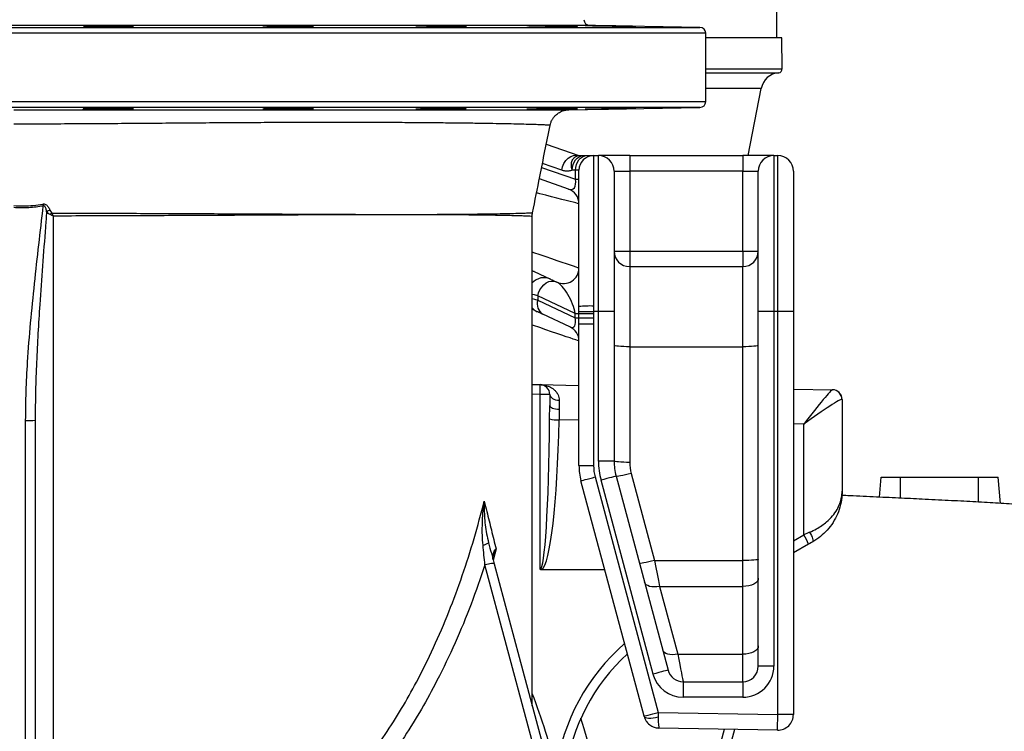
# Model space of a CAD drawing. Header units: millimetres. Extents: x 1339 to 2677, y 253 to 3684.
# Tile 7 of 14: x 1917 to 2422, y 738 to 1103. Entities that reach past the tile are written whole.
import ezdxf

# ---------------------------------------------------------------- set-up
doc = ezdxf.new("R2010")
doc.units = ezdxf.units.MM

msp = doc.modelspace()

# ---------------------------------------------------------------- linework, layer by layer
at = {"color": 7, "linetype": 'Continuous', "lineweight": 25}
for p, q in [((2305.07, 1093.51), (2305.07, 2636.54)), ((2265.62, 1098.8), (2209.02, 1099.78)), ((2268.57, 1060.69), (2268.57, 1095.8)), ((2307.57, 1093.51), (2268.57, 1093.51)), ((2307.85, 1077.54), (2307.57, 1093.51)), ((2290.4, 1033.01), (2297.02, 1067.43)), ((2198.32, 1056.52), (2265.62, 1057.69)), ((2188.65, 1048.48), (2188.66, 1048.48)), ((2186.79, 1038.88), (2203.57, 1033.01)), ((2205.96, 1033.01), (2207.67, 1033.01)), ((2207.67, 1033.01), (2211.07, 1033.01)), ((2211.07, 1033.01), (2213.57, 1033.01)), ((2211.07, 1033.01), (2211.07, 955.78)), ((2213.57, 953.01), (2213.57, 1033.01)), ((2229.57, 1033.01), (2213.57, 1033.01)), ((2229.57, 1033.01), (2229.57, 1025.01)), ((2229.57, 1033.01), (2287.57, 1033.01)), ((2287.57, 1033.01), (2287.57, 1025.01)), ((2303.57, 1033.01), (2287.57, 1033.01)), ((2303.57, 1033.01), (2303.57, 953.01)), ((2303.57, 1033.01), (2305.57, 1033.01)), ((2305.57, 953.01), (2305.57, 1033.01)), ((2201.82, 1025.51), (2200.11, 1025.51)), ((2201.82, 1020.84), (2201.82, 1025.51)), ((2203.57, 1025.51), (2201.82, 1025.51)), ((2203.57, 955.52), (2203.57, 1025.51)), ((2198.21, 1015.81), (2183.23, 1021.06)), ((2201.82, 1020.84), (2203.57, 1020.84)), ((2221.57, 1025.01), (2221.57, 953.01)), ((2221.57, 1025.01), (2229.57, 1025.01)), ((2229.57, 1025.01), (2229.57, 984.01)), ((2287.57, 1025.01), (2229.57, 1025.01)), ((2287.57, 1025.01), (2295.57, 1025.01)), ((2287.57, 984.01), (2287.57, 1025.01)), ((2295.57, 953.01), (2295.57, 1025.01)), ((2313.57, 1025.01), (2313.57, 953.01)), ((1932.16, 1005.03), (1933.07, 1003.49)), ((1933.81, 1001.98), (1933.81, 628.16)), ((2179.57, 750.66), (2179.57, 1001.74)), ((2221.57, 984.01), (2229.57, 984.01)), ((2229.57, 984.01), (2287.57, 984.01)), ((2229.57, 984.01), (2229.57, 976.01)), ((2287.57, 984.01), (2287.57, 976.01)), ((2287.57, 984.01), (2295.57, 984.01)), ((2229.57, 976.01), (2229.57, 934.93)), ((2229.57, 976.01), (2287.57, 976.01)), ((2287.57, 934.93), (2287.57, 976.01)), ((2180.62, 973.49), (2188.95, 969.6)), ((2191.84, 968.26), (2192.19, 968.1)), ((2182.39, 961.01), (2182.39, 958.8)), ((2201.64, 952.03), (2182.39, 961.01)), ((2182.39, 958.8), (2201.64, 949.82)), ((2203.57, 953.02), (2203.57, 955.52)), ((2211.07, 955.78), (2211.06, 953.01)), ((2182.19, 952.9), (2179.57, 954.12)), ((2198.95, 945.08), (2185.08, 951.55)), ((2201.64, 952.03), (2203.57, 952.03)), ((2201.64, 949.82), (2201.64, 952.03)), ((2201.64, 949.82), (2203.57, 949.82)), ((2203.57, 952.03), (2203.57, 953.02)), ((2203.57, 952.03), (2211.06, 952.03)), ((2203.57, 949.82), (2203.57, 952.03)), ((2203.57, 946.7), (2203.57, 949.82)), ((2203.57, 949.82), (2211.06, 949.82)), ((2213.57, 953.01), (2211.06, 953.01)), ((2211.06, 953.01), (2211.06, 952.03)), ((2211.06, 952.03), (2211.06, 949.82)), ((2211.06, 949.82), (2211.07, 946.7)), ((2221.57, 953.01), (2213.57, 953.01)), ((2213.57, 876.26), (2213.57, 953.01)), ((2221.57, 953.01), (2221.57, 876.26)), ((2303.57, 953.01), (2295.57, 953.01)), ((2295.57, 771.01), (2295.57, 953.01)), ((2305.57, 953.01), (2303.57, 953.01)), ((2303.57, 953.01), (2303.57, 771.01)), ((2313.57, 953.01), (2305.57, 953.01)), ((2305.57, 746.15), (2305.57, 953.01)), ((2313.57, 953.01), (2313.57, 746.15)), ((2203.57, 946.7), (2211.07, 946.7)), ((2203.57, 873.89), (2203.57, 946.7)), ((2211.07, 946.7), (2211.07, 873.89)), ((2229.57, 934.93), (2229.57, 875.56)), ((2229.57, 934.93), (2287.57, 934.93)), ((2287.57, 825.18), (2287.57, 934.93)), ((2179.57, 915.52), (2183.66, 915.45)), ((2183.66, 915.45), (2203.57, 915.1)), ((2183.66, 820.65), (2183.66, 910.45)), ((2188.57, 910.45), (2183.66, 910.45)), ((2188.57, 910.45), (2188.57, 904.7)), ((2313.57, 913.18), (2333.6, 912.83)), ((2188.5, 897.9), (2188.57, 904.7)), ((2338.57, 907.83), (2338.57, 860.84)), ((1919.66, 304.07), (1919.66, 897)), ((1924.57, 897.29), (1924.57, 304.36)), ((2318.92, 838.42), (2318.92, 895.18)), ((2221.57, 876.26), (2213.57, 876.26)), ((2203.57, 873.89), (2211.07, 873.89)), ((2230.32, 869.86), (2242.29, 825.18)), ((2236.97, 745.28), (2204.59, 866.12)), ((2211.84, 868.06), (2244.22, 747.22)), ((2241.54, 766.86), (2214.86, 866.42)), ((2222.59, 868.49), (2249.27, 768.94)), ((2357.67, 857.7), (2358.57, 868.01)), ((2358.57, 868.01), (2368.57, 868.01)), ((2368.57, 868.01), (2408.57, 868.01)), ((2408.57, 868.01), (2418.57, 868.01)), ((2419.75, 854.53), (2418.57, 868.01)), ((2321.33, 833.57), (2313.57, 829.08)), ((2242.29, 825.18), (2287.57, 825.18)), ((2287.57, 811.9), (2287.57, 825.18)), ((2216.85, 820.36), (2184.4, 820.39)), ((2244.9, 811.9), (2254.22, 777.11)), ((2244.9, 811.9), (2287.57, 811.9)), ((2287.57, 777.11), (2287.57, 811.9)), ((2254.22, 777.11), (2287.57, 777.11)), ((2287.57, 763.01), (2287.57, 777.11)), ((2303.57, 771.01), (2295.57, 771.01)), ((2256.99, 763.01), (2287.57, 763.01)), ((2256.99, 763.01), (2256.99, 755.01)), ((2287.57, 763.01), (2287.57, 755.01)), ((2287.57, 755.01), (2256.99, 755.01)), ((2244.22, 747.22), (2305.57, 746.15)), ((2313.57, 746.15), (2305.57, 746.15)), ((2283.3, 738.53), (2237.15, 566.3)), ((2305.43, 738.15), (2244.6, 739.21))]:
    msp.add_line(p, q, dxfattribs=at)
at = {"color": 1, "linetype": 'Continuous', "lineweight": 25}
for p, q in [((1561.52, 1098.8), (2265.62, 1098.8)), ((2209.02, 1099.78), (1618.12, 1099.78)), ((2268.57, 1095.8), (1558.57, 1095.8)), ((2268.57, 1077.54), (2307.85, 1077.54)), ((2268.57, 1075.51), (2306.01, 1075.51)), ((2297.02, 1067.43), (2268.57, 1067.43)), ((1558.57, 1060.69), (2268.57, 1060.69)), ((2265.62, 1057.69), (1561.52, 1057.69)), ((2184.4, 1026.93), (2201.82, 1020.84)), ((2194.68, 1025.45), (2184.8, 1028.91)), ((2179.57, 973.89), (2180.62, 973.49)), ((2183.66, 910.45), (2179.57, 910.52)), ((2203.57, 897.19), (2193.33, 897.37)), ((2318.92, 895.18), (2313.57, 895.27)), ((2368.57, 857.19), (2368.57, 868.01)), ((2408.57, 855.16), (2408.57, 868.01)), ((2313.57, 835.33), (2318.92, 838.42)), ((2161.01, 831.27), (2159.55, 825.42)), ((2242.25, 604.65), (2278.15, 738.62))]:
    msp.add_line(p, q, dxfattribs=at)
at = {"color": 7, "linetype": 'Continuous', "lineweight": 25, "flags": 128}
for points in [[(1952.87, 1099.39), (1954.55, 1099.37), (1956.43, 1099.34), (1958.48, 1099.32), (1960.63, 1099.31), (1962.82, 1099.3), (1964.99, 1099.3), (1967.07, 1099.31), (1969.01, 1099.32), (1970.76, 1099.34), (1972.26, 1099.36), (1973.47, 1099.39), (1974.35, 1099.42), (1974.89, 1099.45), (1975.06, 1099.49), (1974.87, 1099.53), (1974.31, 1099.57), (1973.4, 1099.6), (1972.17, 1099.64), (1970.65, 1099.67), (1968.89, 1099.7), (1966.94, 1099.72), (1964.85, 1099.74), (1962.68, 1099.75), (1960.49, 1099.76), (1958.34, 1099.75), (1956.31, 1099.75), (1954.43, 1099.73), (1952.77, 1099.71), (1951.38, 1099.68), (1950.29, 1099.65), (1949.53, 1099.62), (1949.13, 1099.58), (1949.13, 1099.58)], [(2045.12, 1099.46), (2046.79, 1099.42), (2048.68, 1099.39), (2050.72, 1099.36), (2052.87, 1099.34), (2055.06, 1099.32), (2057.23, 1099.31), (2059.32, 1099.3), (2061.26, 1099.3), (2063, 1099.31), (2064.5, 1099.32), (2065.71, 1099.34), (2066.6, 1099.36), (2067.13, 1099.39), (2067.31, 1099.42), (2067.11, 1099.46), (2066.55, 1099.5), (2065.64, 1099.53), (2064.41, 1099.57), (2062.89, 1099.61), (2061.14, 1099.64), (2059.18, 1099.68), (2057.09, 1099.7), (2054.92, 1099.73), (2052.73, 1099.74), (2050.58, 1099.75), (2048.55, 1099.76), (2046.67, 1099.75), (2045.01, 1099.74), (2043.62, 1099.73), (2042.53, 1099.71), (2041.77, 1099.68), (2041.37, 1099.65), (2041.37, 1099.65)], [(2123.58, 1099.53), (2125.26, 1099.49), (2127.14, 1099.45), (2129.19, 1099.42), (2131.34, 1099.39), (2133.53, 1099.36), (2135.7, 1099.34), (2137.78, 1099.32), (2139.73, 1099.31), (2141.47, 1099.3), (2142.97, 1099.3), (2144.18, 1099.31), (2145.06, 1099.33), (2145.6, 1099.34), (2145.77, 1099.37), (2145.57, 1099.4), (2145.01, 1099.43), (2144.11, 1099.46), (2142.88, 1099.5), (2141.36, 1099.54), (2139.6, 1099.58), (2137.64, 1099.61), (2135.55, 1099.65), (2133.38, 1099.68), (2131.19, 1099.71), (2129.05, 1099.73), (2127.01, 1099.74), (2125.14, 1099.75), (2123.48, 1099.76), (2122.08, 1099.75), (2120.99, 1099.74), (2120.24, 1099.73), (2119.84, 1099.7), (2119.84, 1099.7)], [(2180.59, 1099.6), (2182.27, 1099.56), (2184.15, 1099.52), (2186.2, 1099.48), (2188.35, 1099.45), (2190.54, 1099.41), (2192.71, 1099.38), (2194.79, 1099.35), (2196.74, 1099.33), (2198.48, 1099.32), (2199.98, 1099.31), (2201.19, 1099.3), (2202.07, 1099.31), (2202.61, 1099.31), (2202.78, 1099.33), (2202.58, 1099.35), (2202.02, 1099.37), (2201.11, 1099.4), (2199.88, 1099.43), (2198.37, 1099.47), (2196.61, 1099.51), (2194.65, 1099.54), (2192.56, 1099.58), (2190.39, 1099.62), (2188.2, 1099.65), (2186.06, 1099.68), (2184.02, 1099.71), (2182.14, 1099.73), (2180.48, 1099.75), (2179.09, 1099.75), (2178, 1099.76), (2177.25, 1099.75), (2176.85, 1099.74), (2176.85, 1099.74)], [(2210.56, 1099.66), (2212.24, 1099.63), (2214.13, 1099.59), (2216.17, 1099.55), (2218.32, 1099.51), (2220.51, 1099.48), (2222.68, 1099.44), (2224.77, 1099.41), (2226.71, 1099.38), (2228.45, 1099.35), (2229.95, 1099.33), (2231.16, 1099.32), (2232.05, 1099.31), (2232.58, 1099.3), (2232.75, 1099.31), (2232.55, 1099.31), (2231.99, 1099.33), (2231.08, 1099.35), (2229.86, 1099.38), (2228.34, 1099.41), (2226.58, 1099.44), (2224.62, 1099.47), (2222.53, 1099.51), (2220.36, 1099.55), (2218.17, 1099.59), (2216.03, 1099.62), (2213.99, 1099.66), (2212.11, 1099.69), (2210.46, 1099.71), (2209.06, 1099.73), (2207.97, 1099.75), (2207.22, 1099.76), (2206.82, 1099.76), (2206.82, 1099.76)], [(2194.68, 1025.45), (2195.08, 1027.23), (2195.79, 1028.91), (2196.77, 1030.41), (2197.97, 1031.65), (2199.32, 1032.57), (2200.75, 1033.12), (2202.19, 1033.27), (2203.57, 1033.01)], [(2200.11, 1025.51), (2200.22, 1026.97), (2200.55, 1028.38), (2201.09, 1029.67), (2201.82, 1030.81), (2202.71, 1031.74), (2203.72, 1032.43), (2204.82, 1032.86), (2205.96, 1033.01)], [(2201.82, 1025.51), (2201.93, 1026.97), (2202.26, 1028.38), (2202.8, 1029.67), (2203.53, 1030.81), (2204.42, 1031.74), (2205.43, 1032.43), (2206.53, 1032.86), (2207.67, 1033.01)], [(1928.55, 1008.15), (1928.58, 1008.03), (1928.6, 1007.9), (1928.62, 1007.77), (1928.65, 1007.65), (1928.67, 1007.52), (1928.7, 1007.39), (1928.72, 1007.26), (1928.74, 1007.13)], [(2179.57, 973.98), (2179.74, 973.9), (2180.34, 973.62), (2180.62, 973.49)], [(2182.39, 961.01), (2182.84, 962.61), (2183.54, 964.14), (2184.46, 965.53), (2185.55, 966.72), (2186.78, 967.66), (2188.07, 968.31), (2189.39, 968.63), (2190.66, 968.61), (2191.84, 968.26)], [(2188.95, 969.6), (2189.19, 969.49), (2189.77, 969.22), (2190.66, 968.81), (2191.84, 968.26)], [(2185.08, 951.55), (2183.9, 952.1), (2183.01, 952.52), (2182.43, 952.78), (2182.19, 952.9)], [(2203.57, 953.02), (2203.74, 953.02), (2204.19, 953.02), (2204.9, 953.02), (2205.83, 953.02), (2206.96, 953.02), (2208.24, 953.01), (2209.62, 953.01), (2211.06, 953.01)], [(2229.57, 934.93), (2228.01, 934.94), (2226.51, 934.98), (2225.12, 935.05), (2223.91, 935.13), (2222.92, 935.24), (2222.18, 935.36), (2221.72, 935.49), (2221.57, 935.62)], [(2295.57, 935.62), (2295.42, 935.49), (2294.96, 935.36), (2294.22, 935.24), (2293.23, 935.13), (2292.01, 935.05), (2290.63, 934.98), (2289.13, 934.94), (2287.57, 934.93)], [(2188.57, 910.45), (2188.66, 909.87), (2188.94, 909.3), (2189.39, 908.79), (2189.99, 908.33), (2190.73, 907.95), (2191.58, 907.67), (2192.49, 907.49), (2193.45, 907.42)], [(2333.6, 912.83), (2333.63, 912.83), (2333.65, 912.83), (2333.66, 912.83)], [(2188.57, 904.7), (2188.66, 904.34), (2188.94, 903.99), (2189.39, 903.67), (2190, 903.39), (2190.74, 903.15), (2191.58, 902.97), (2192.5, 902.86), (2193.46, 902.82)], [(2229.57, 875.56), (2228.01, 875.57), (2226.51, 875.61), (2225.12, 875.68), (2223.91, 875.76), (2222.92, 875.87), (2222.18, 875.99), (2221.72, 876.12), (2221.57, 876.26)], [(2230.32, 869.86), (2228.83, 869.48), (2227.4, 869.14), (2226.08, 868.85), (2224.92, 868.63), (2223.95, 868.47), (2223.23, 868.4), (2222.77, 868.4), (2222.59, 868.49)], [(2204.59, 866.12), (2204.73, 866.16), (2205.14, 866.27), (2205.81, 866.45), (2206.71, 866.69), (2207.81, 866.98), (2209.06, 867.32), (2210.42, 867.68), (2211.84, 868.06)], [(2222.59, 868.49), (2222.44, 868.45), (2222, 868.33), (2221.29, 868.14), (2220.33, 867.88), (2219.16, 867.57), (2217.82, 867.21), (2216.37, 866.82), (2214.86, 866.42)], [(2321.9, 839.7), (2322.38, 838.85), (2322.8, 838), (2323.16, 837.2), (2323.43, 836.48), (2323.62, 835.87), (2323.7, 835.38), (2323.69, 835.04), (2323.57, 834.86)], [(2323.57, 834.86), (2322.83, 834.43), (2322.08, 834), (2321.33, 833.57)], [(2160.06, 823.51), (2159.94, 823.61), (2159.65, 823.67), (2159.2, 823.67), (2158.61, 823.62), (2157.9, 823.52), (2157.1, 823.37), (2156.22, 823.18), (2155.31, 822.96)], [(2160.06, 823.51), (2162.62, 813.94), (2172.87, 775.68), (2213.88, 622.64), (2269.34, 415.66)], [(2242.29, 825.18), (2240.81, 824.8), (2239.37, 824.46), (2238.05, 824.17), (2236.89, 823.94), (2235.93, 823.79), (2235.2, 823.71), (2234.74, 823.72), (2234.56, 823.81)], [(2242.29, 825.18), (2242.98, 821.69), (2243.65, 818.28), (2244.29, 815), (2244.9, 811.9)], [(2295.57, 825.88), (2295.42, 825.74), (2294.96, 825.61), (2294.22, 825.49), (2293.23, 825.38), (2292.01, 825.3), (2290.63, 825.23), (2289.13, 825.19), (2287.57, 825.18)], [(2264.6, 415.11), (2262.03, 424.67), (2251.78, 462.93), (2210.77, 615.98), (2155.31, 822.96)], [(2244.9, 811.9), (2243.51, 811.7), (2242.17, 811.64), (2240.91, 811.73), (2239.78, 811.95), (2238.81, 812.31), (2238.04, 812.8), (2237.49, 813.39), (2237.17, 814.07)], [(2295.57, 816.14), (2295.42, 815.31), (2294.96, 814.51), (2294.22, 813.78), (2293.23, 813.14), (2292.01, 812.61), (2290.63, 812.22), (2289.13, 811.98), (2287.57, 811.9)], [(2254.22, 777.11), (2252.83, 776.91), (2251.49, 776.85), (2250.23, 776.94), (2249.1, 777.16), (2248.13, 777.52), (2247.36, 778.01), (2246.81, 778.6), (2246.5, 779.28)], [(2295.57, 781.35), (2295.42, 780.52), (2294.96, 779.73), (2294.22, 778.99), (2293.23, 778.35), (2292.01, 777.82), (2290.63, 777.43), (2289.13, 777.19), (2287.57, 777.11)], [(2254.22, 777.11), (2254.76, 774.35), (2255.26, 771.83), (2255.7, 769.58), (2256.09, 767.63), (2256.41, 765.99), (2256.66, 764.7), (2256.85, 763.76), (2256.96, 763.2), (2256.99, 763.01)], [(2249.27, 768.94), (2249.12, 768.9), (2248.68, 768.78), (2247.96, 768.59), (2247, 768.33), (2245.83, 768.01), (2244.5, 767.66), (2243.05, 767.27), (2241.54, 766.86)], [(2236.97, 745.28), (2237.11, 745.31), (2237.52, 745.42), (2238.19, 745.6), (2239.09, 745.84), (2240.19, 746.14), (2241.44, 746.47), (2242.8, 746.84), (2244.22, 747.22)], [(2237.01, 745.14), (2237, 745.18), (2236.98, 745.23), (2236.97, 745.28)], [(2237.01, 745.14), (2237.23, 744.81), (2237.7, 744.57), (2238.39, 744.41), (2239.29, 744.35), (2240.36, 744.38), (2241.57, 744.5), (2242.87, 744.72), (2244.22, 745.01)], [(2244.22, 747.22), (2244.22, 746.47), (2244.22, 745.74), (2244.22, 745.01)], [(2305.43, 738.15), (2305.43, 738.3), (2305.44, 738.76), (2305.45, 739.5), (2305.47, 740.49), (2305.49, 741.7), (2305.52, 743.09), (2305.54, 744.59), (2305.57, 746.15)]]:
    msp.add_lwpolyline(points, dxfattribs=at)
at = {"color": 1, "linetype": 'Continuous', "lineweight": 25, "flags": 128}
for points in [[(2203.57, 1008.26), (2203.38, 1008.31), (2202.82, 1008.45), (2201.89, 1008.69), (2200.6, 1009.02), (2198.97, 1009.44), (2197.02, 1009.94), (2194.78, 1010.51), (2192.27, 1011.16), (2189.53, 1011.86), (2186.59, 1012.62), (2183.48, 1013.42), (2181.8, 1013.85)], [(2179.57, 983.55), (2180.24, 983.32), (2183.48, 982.22), (2186.59, 981.15), (2189.53, 980.15), (2192.27, 979.21), (2194.78, 978.35), (2197.02, 977.59), (2198.97, 976.92), (2200.6, 976.36), (2201.89, 975.92), (2202.82, 975.6), (2203.38, 975.41), (2203.57, 975.35)], [(2182.39, 961.01), (2180.78, 961.46), (2179.57, 961.8)], [(2179.57, 959.59), (2180.78, 959.25), (2182.39, 958.8)], [(2203.57, 937.83), (2203.38, 937.9), (2202.82, 938.09), (2201.89, 938.41), (2200.6, 938.85), (2198.97, 939.4), (2197.02, 940.07), (2194.78, 940.84), (2192.27, 941.69), (2189.53, 942.63), (2186.59, 943.64), (2183.48, 944.7), (2180.24, 945.81), (2179.57, 946.04)]]:
    msp.add_lwpolyline(points, dxfattribs=at)
at = {"color": 7, "linetype": 'Continuous', "lineweight": 25}
for centre, radius, start, end in [((2209.07, 1102.78), 3, 180.7456, 269), ((2265.57, 1095.8), 3, 0, 89), ((2305.85, 1077.51), 2, 274.7276, 1), ((2306.84, 1065.55), 10, 94.7276, 169.1145), ((2265.57, 1060.69), 3, 271, 0), ((2211.07, 1025.51), 7.5, 90, 180), ((2213.57, 1025.01), 8, 0, 90), ((2303.57, 1025.01), 8, 90, 180), ((2305.57, 1025.01), 8, 0, 90), ((2195.57, 1008.26), 8, 0, 70.71), ((1938.97, 988.52), 17.87, 112.4189, 118.562), ((1947.48, 988.21), 21.01, 133.2997, 136.3104), ((2229.57, 984.01), 8, 180, 270), ((2287.57, 984.01), 8, 270, 0), ((2195.57, 975.35), 8, 245, 0), ((2188.42, 956.92), 6.32, 162.6359, 238.0745), ((2209.2, 901.6), 54.22, 88.0209, 95.9581), ((2195.57, 937.83), 8, 0, 65), ((2112.01, 912.95), 71.69, 358.002, 1.998), ((2183.57, 910.45), 5, 0, 89), ((2333.5, 907.84), 4.99, 0.4076, 88.8946), ((2333.57, 907.83), 5, 0, 89), ((1920.87, 918.22), 21.25, 266.7361, 280.0352), ((2192.73, 914.43), 17.07, 255.638, 272.0342), ((2251.57, 876.26), 38, 180, 195), ((2251.57, 876.26), 30, 180, 195), ((2251.57, 875.56), 22, 180, 195), ((2233.57, 873.89), 30, 180, 195), ((2233.57, 873.89), 22.5, 180, 195), ((2152.92, 840.51), 7.51, 280.7324, 304.3988), ((2301.64, 826.8), 20.82, 18.9581, 33.9147), ((2295.78, 703.35), 100, 132.3583, 172.3073), ((2256.99, 771.01), 8, 195, 270), ((2287.57, 771.01), 8, 270, 0), ((2287.57, 771.01), 16, 270, 0), ((2256.99, 771.01), 16, 195, 270), ((1913.57, 652.74), 305, 0.5719, 17.4553), ((2305.57, 746.15), 8, 269, 0)]:
    msp.add_arc(centre, radius, start, end, dxfattribs=at)
at = {"color": 1, "linetype": 'Continuous', "lineweight": 25}
for centre, radius, start, end in [((2185.58, 962.36), 8, 65.0147, 138.7203), ((2185.57, 960.14), 7.99, 221.321, 245.0013), ((2295.87, 703.35), 105, 131.0065, 172.3073), ((1913.22, 652.74), 286, 13.0659, 21.3631)]:
    msp.add_arc(centre, radius, start, end, dxfattribs=at)
at = {"color": 7, "linetype": 'Continuous', "lineweight": 25}
for centre, major_axis, ratio, start_param, end_param in [((2195.57, 1025.21), (-4.82, 9.38), 0.439203, 2.708516, 4.018402), ((2195.57, 957.69), (-5.15, 10.55), 0.337412, 3.991017, 5.88829), ((2195.57, 955.49), (-5.15, 10.55), 0.337412, 2.746697, 3.991017), ((2318.57, 893.09), (15.06, 19.73), 0.040027, 0.02945, 1.495252), ((2193.57, 895.27), (-0.09, 20), 0.003926, 0.918454, 1.183925), ((2318.57, 893.09), (19.98, 14.75), 0.05948, 0.043662, 1.509465), ((2318.57, 908.09), (20, -0.26), 0.026128, 0.000342, 0.087883), ((2183.57, 915.81), (-0.09, 95.16), 0.052536, 3.141448, 4.522964), ((2183.48, 915.29), (-0.18, 95.16), 0.105072, 3.21532, 4.522817), ((2318.57, 837.74), (20, 8.66), 0.022004, 1.393815, 1.54381), ((2244.74, 747.21), (0.14, 8), 0.0625, 1.850049, 3.141593)]:
    msp.add_ellipse(centre, major_axis=major_axis, ratio=ratio, start_param=start_param, end_param=end_param, dxfattribs=at)
for points, knots in [([(1949.11, 1099.56), (1949.1, 1099.56), (1949.06, 1099.54), (1949.38, 1099.51), (1950.07, 1099.47), (1951.17, 1099.43), (1952.27, 1099.41), (1952.87, 1099.39)], [0, 0, 0, 0, 0.0875034, 0.3023004, 0.5171355, 0.7319538, 1, 1, 1, 1]), ([(2041.35, 1099.63), (2041.34, 1099.62), (2041.3, 1099.61), (2041.62, 1099.58), (2042.31, 1099.54), (2043.42, 1099.5), (2044.51, 1099.47), (2045.12, 1099.46)], [0, 0, 0, 0, 0.087676, 0.302445, 0.517215, 0.731995, 1, 1, 1, 1]), ([(2119.82, 1099.69), (2119.81, 1099.68), (2119.77, 1099.67), (2120.09, 1099.64), (2120.78, 1099.61), (2121.88, 1099.57), (2122.98, 1099.54), (2123.58, 1099.53)], [0, 0, 0, 0, 0.087942, 0.302639, 0.517367, 0.732088, 1, 1, 1, 1]), ([(2176.83, 1099.73), (2176.82, 1099.73), (2176.78, 1099.72), (2177.1, 1099.7), (2177.79, 1099.67), (2178.89, 1099.64), (2179.99, 1099.61), (2180.59, 1099.6)], [0, 0, 0, 0, 0.088189, 0.302845, 0.517525, 0.732204, 1, 1, 1, 1]), ([(2206.8, 1099.75), (2206.79, 1099.75), (2206.75, 1099.75), (2207.07, 1099.74), (2207.76, 1099.72), (2208.86, 1099.7), (2209.96, 1099.67), (2210.56, 1099.66)], [0, 0, 0, 0, 0.0883056, 0.3029608, 0.5176296, 0.7322981, 1, 1, 1, 1]), ([(1913.57, 1056.51), (1918.64, 1056.51), (1928.78, 1056.51), (1943.94, 1056.51), (1959.15, 1056.5), (1974.36, 1056.5), (1989.52, 1056.5), (2004.35, 1056.5), (2018.81, 1056.49), (2032.88, 1056.49), (2046.72, 1056.49), (2060.28, 1056.49), (2073.52, 1056.49), (2086.38, 1056.49), (2098.79, 1056.49), (2110.72, 1056.49), (2122.15, 1056.49), (2132.99, 1056.49), (2143.21, 1056.5), (2152.54, 1056.5), (2160.98, 1056.5), (2168.54, 1056.5), (2175.37, 1056.5), (2181.41, 1056.51), (2186.61, 1056.51), (2190.83, 1056.51), (2194.08, 1056.51), (2196.45, 1056.52), (2197.85, 1056.52), (2198.46, 1056.52), (2198.33, 1056.52), (2198.32, 1056.52)], [0, 0, 0, 0, 0.034121, 0.068271, 0.102396, 0.1375, 0.172632, 0.207737, 0.242173, 0.276633, 0.311069, 0.346406, 0.381768, 0.417105, 0.453265, 0.489453, 0.525613, 0.562837, 0.600093, 0.637317, 0.673207, 0.709126, 0.745016, 0.78198, 0.818975, 0.855939, 0.891292, 0.926673, 0.962027, 0.998436, 1, 1, 1, 1]), ([(1949.08, 1056.92), (1949.16, 1056.9), (1949.31, 1056.88), (1950, 1056.84), (1951, 1056.81), (1952.32, 1056.78), (1953.92, 1056.76), (1955.75, 1056.75), (1957.76, 1056.73), (1959.89, 1056.73), (1962.08, 1056.73), (1964.27, 1056.74), (1966.4, 1056.76), (1968.41, 1056.78), (1970.24, 1056.81), (1971.83, 1056.84), (1973.15, 1056.87), (1974.14, 1056.91), (1974.83, 1056.95), (1974.97, 1056.97), (1975.05, 1056.99)], [0, 0, 0, 0, 0.055564, 0.111134, 0.166701, 0.222262, 0.277825, 0.333378, 0.388932, 0.44448, 0.500026, 0.555569, 0.611111, 0.666657, 0.7222, 0.777754, 0.833308, 0.888868, 0.944432, 1, 1, 1, 1]), ([(1952.91, 1057.1), (1952.42, 1057.09), (1951.43, 1057.06), (1950.31, 1057.03), (1949.53, 1056.99), (1949.11, 1056.96), (1949.1, 1056.94), (1949.1, 1056.93)], [0, 0, 0, 0, 0.213648, 0.427312, 0.640979, 0.854628, 1, 1, 1, 1]), ([(1975.02, 1057), (1975.02, 1057.01), (1975.02, 1057.03), (1974.58, 1057.06), (1973.8, 1057.09), (1972.66, 1057.12), (1971.24, 1057.15), (1969.54, 1057.16), (1967.64, 1057.18), (1965.58, 1057.19), (1963.42, 1057.19), (1961.22, 1057.18), (1959.04, 1057.17), (1956.96, 1057.15), (1954.83, 1057.13), (1953.6, 1057.11), (1952.91, 1057.1)], [0, 0, 0, 0, 0.049928, 0.12167, 0.193403, 0.26514, 0.336873, 0.408594, 0.480314, 0.552028, 0.623741, 0.695449, 0.767156, 0.838865, 0.910573, 1, 1, 1, 1]), ([(2041.33, 1056.85), (2041.4, 1056.84), (2041.55, 1056.82), (2042.23, 1056.79), (2043.23, 1056.76), (2044.56, 1056.75), (2046.15, 1056.74), (2047.98, 1056.73), (2049.99, 1056.73), (2052.12, 1056.74), (2054.31, 1056.76), (2056.5, 1056.78), (2058.64, 1056.8), (2060.64, 1056.83), (2062.47, 1056.87), (2064.06, 1056.91), (2065.39, 1056.94), (2066.38, 1056.98), (2067.07, 1057.02), (2067.21, 1057.04), (2067.29, 1057.06)], [0, 0, 0, 0, 0.055568, 0.111128, 0.166695, 0.222249, 0.277805, 0.33335, 0.388897, 0.444438, 0.499981, 0.555526, 0.61107, 0.666623, 0.722174, 0.777737, 0.833298, 0.888862, 0.944433, 1, 1, 1, 1]), ([(2045.16, 1057.03), (2044.67, 1057.02), (2043.68, 1057), (2042.56, 1056.96), (2041.78, 1056.92), (2041.35, 1056.89), (2041.35, 1056.87), (2041.35, 1056.86)], [0, 0, 0, 0, 0.213444, 0.426903, 0.640335, 0.853785, 1, 1, 1, 1]), ([(2067.27, 1057.07), (2067.26, 1057.07), (2067.26, 1057.09), (2066.83, 1057.12), (2066.05, 1057.14), (2064.91, 1057.16), (2063.49, 1057.18), (2061.79, 1057.18), (2059.89, 1057.19), (2057.83, 1057.18), (2055.67, 1057.17), (2053.47, 1057.16), (2051.29, 1057.13), (2049.21, 1057.11), (2047.08, 1057.08), (2045.85, 1057.05), (2045.16, 1057.03)], [0, 0, 0, 0, 0.049607, 0.121369, 0.193127, 0.264873, 0.336627, 0.408363, 0.480104, 0.551838, 0.623572, 0.695306, 0.76704, 0.838781, 0.910521, 1, 1, 1, 1]), ([(2119.79, 1056.79), (2119.86, 1056.78), (2120.01, 1056.77), (2120.7, 1056.75), (2121.7, 1056.74), (2123.02, 1056.73), (2124.61, 1056.73), (2126.44, 1056.74), (2128.45, 1056.75), (2130.58, 1056.77), (2132.77, 1056.8), (2134.96, 1056.83), (2137.1, 1056.86), (2139.1, 1056.9), (2140.93, 1056.94), (2142.53, 1056.98), (2143.85, 1057.01), (2144.85, 1057.05), (2145.53, 1057.08), (2145.68, 1057.1), (2145.75, 1057.11)], [0, 0, 0, 0, 0.055565, 0.111119, 0.166675, 0.222221, 0.277768, 0.33331, 0.388854, 0.444398, 0.499942, 0.555494, 0.611045, 0.666605, 0.722166, 0.777734, 0.833301, 0.888868, 0.944435, 1, 1, 1, 1]), ([(2123.63, 1056.96), (2123.14, 1056.95), (2122.15, 1056.93), (2121.03, 1056.89), (2120.25, 1056.85), (2119.81, 1056.82), (2119.81, 1056.81), (2119.81, 1056.8)], [0, 0, 0, 0, 0.213339, 0.426681, 0.640014, 0.853349, 1, 1, 1, 1]), ([(2145.73, 1057.12), (2145.73, 1057.13), (2145.73, 1057.14), (2145.3, 1057.16), (2144.52, 1057.17), (2143.38, 1057.18), (2141.96, 1057.19), (2140.27, 1057.18), (2138.37, 1057.17), (2136.3, 1057.16), (2134.14, 1057.14), (2131.94, 1057.11), (2129.77, 1057.08), (2127.68, 1057.05), (2125.55, 1057.01), (2124.32, 1056.98), (2123.63, 1056.96)], [0, 0, 0, 0, 0.0494476, 0.121208, 0.192967, 0.2647196, 0.3364702, 0.4082153, 0.4799615, 0.5517066, 0.6234518, 0.6952027, 0.7669538, 0.8387154, 0.9104731, 1, 1, 1, 1]), ([(2176.8, 1056.75), (2176.87, 1056.75), (2177.02, 1056.74), (2177.71, 1056.73), (2178.7, 1056.73), (2180.03, 1056.74), (2181.62, 1056.75), (2183.45, 1056.77), (2185.45, 1056.8), (2187.58, 1056.83), (2189.78, 1056.86), (2191.97, 1056.9), (2194.1, 1056.93), (2196.11, 1056.97), (2197.94, 1057.01), (2199.53, 1057.05), (2200.86, 1057.08), (2201.85, 1057.11), (2202.54, 1057.14), (2202.69, 1057.15), (2202.76, 1057.16)], [0, 0, 0, 0, 0.055554, 0.111101, 0.16665, 0.222193, 0.277734, 0.333279, 0.388823, 0.444374, 0.499925, 0.555485, 0.611045, 0.666611, 0.722178, 0.777745, 0.833314, 0.888879, 0.944442, 1, 1, 1, 1]), ([(2180.64, 1056.89), (2180.15, 1056.88), (2179.16, 1056.86), (2178.04, 1056.82), (2177.26, 1056.8), (2176.82, 1056.77), (2176.82, 1056.76), (2176.82, 1056.76)], [0, 0, 0, 0, 0.213266, 0.426531, 0.639801, 0.853064, 1, 1, 1, 1]), ([(2202.74, 1057.16), (2202.74, 1057.17), (2202.74, 1057.17), (2202.31, 1057.18), (2201.53, 1057.19), (2200.39, 1057.18), (2198.97, 1057.18), (2197.28, 1057.16), (2195.38, 1057.14), (2193.32, 1057.12), (2191.16, 1057.09), (2188.96, 1057.05), (2186.78, 1057.02), (2184.69, 1056.98), (2182.57, 1056.94), (2181.33, 1056.91), (2180.64, 1056.89)], [0, 0, 0, 0, 0.0493203, 0.1210798, 0.192838, 0.2645876, 0.3363421, 0.4080905, 0.4798416, 0.5515988, 0.6233552, 0.6951217, 0.7668869, 0.838663, 0.9104379, 1, 1, 1, 1]), ([(2188.72, 1048.47), (2188.83, 1048.93), (2189.05, 1049.91), (2189.68, 1051.28), (2190.49, 1052.55), (2191.43, 1053.63), (2192.45, 1054.51), (2193.5, 1055.2), (2194.53, 1055.72), (2195.52, 1056.08), (2196.4, 1056.31), (2197.13, 1056.43), (2197.66, 1056.49), (2197.88, 1056.5), (2197.95, 1056.5)], [0, 0, 0, 0, 0.1074921, 0.2273359, 0.340964, 0.4485804, 0.5500825, 0.6450833, 0.7328975, 0.8125001, 0.8824126, 0.940301, 0.9813359, 1, 1, 1, 1]), ([(2206.77, 1056.73), (2206.85, 1056.73), (2206.99, 1056.73), (2207.68, 1056.74), (2208.68, 1056.75), (2210, 1056.77), (2211.6, 1056.79), (2213.43, 1056.82), (2215.43, 1056.85), (2217.56, 1056.89), (2219.76, 1056.93), (2221.95, 1056.97), (2224.08, 1057), (2226.09, 1057.04), (2227.92, 1057.08), (2229.51, 1057.11), (2230.83, 1057.13), (2231.83, 1057.15), (2232.51, 1057.17), (2232.66, 1057.18), (2232.73, 1057.18)], [0, 0, 0, 0, 0.055549, 0.11109, 0.166634, 0.222176, 0.277721, 0.33327, 0.38882, 0.444379, 0.499938, 0.555505, 0.61107, 0.666638, 0.722207, 0.77777, 0.833337, 0.888894, 0.944452, 1, 1, 1, 1]), ([(2210.6, 1056.83), (2210.11, 1056.82), (2209.12, 1056.8), (2208.01, 1056.77), (2207.22, 1056.75), (2206.79, 1056.74), (2206.79, 1056.74), (2206.79, 1056.74)], [0, 0, 0, 0, 0.213439, 0.426886, 0.640318, 0.853757, 1, 1, 1, 1]), ([(2232.71, 1057.18), (2232.71, 1057.18), (2232.71, 1057.19), (2232.28, 1057.18), (2231.5, 1057.18), (2230.36, 1057.16), (2228.94, 1057.14), (2227.24, 1057.12), (2225.34, 1057.09), (2223.28, 1057.06), (2221.12, 1057.02), (2218.92, 1056.98), (2216.74, 1056.95), (2214.66, 1056.91), (2212.53, 1056.87), (2211.29, 1056.84), (2210.6, 1056.83)], [0, 0, 0, 0, 0.0495737, 0.1213027, 0.193034, 0.2647602, 0.3364891, 0.4082197, 0.4799535, 0.5516963, 0.6234378, 0.6951893, 0.7669415, 0.8387, 0.9104573, 1, 1, 1, 1]), ([(2179.76, 1003.68), (2180.99, 1009.88), (2183.97, 1024.8), (2186.96, 1039.73), (2188.71, 1048.47)], [0, 0, 0, 0, 0.414907, 1, 1, 1, 1]), ([(2200.11, 1025.51), (2199.89, 1026.45), (2199.47, 1028.27), (2200.01, 1030.54), (2201.15, 1032.2), (2202.46, 1032.9), (2203.31, 1033.01), (2203.56, 1033.01), (2203.57, 1033.01)], [0, 0, 0, 0, 0.246346, 0.471526, 0.673519, 0.90462, 0.997826, 1, 1, 1, 1]), ([(2203.57, 1033.01), (2203.57, 1033.01), (2203.65, 1033.01), (2203.92, 1033.01), (2204.51, 1033.01), (2205.2, 1033.01), (2205.77, 1033.01), (2205.96, 1033.01)], [0, 0, 0, 0, 0.006299, 0.106749, 0.362112, 0.791703, 1, 1, 1, 1]), ([(2200.11, 1025.51), (2199.51, 1025.33), (2198.32, 1024.98), (2196.49, 1024.96), (2195.29, 1025.29), (2194.68, 1025.45)], [0, 0, 0, 0, 0.332683, 0.662843, 1, 1, 1, 1]), ([(1913.57, 1007.35), (1915.24, 1007.26), (1918.58, 1007.08), (1923.6, 1007.34), (1926.91, 1007.88), (1928.55, 1008.15)], [0, 0, 0, 0, 0.3326154, 0.6679841, 1, 1, 1, 1]), ([(1928.74, 1007.13), (1926.25, 1006.74), (1921.22, 1005.97), (1916.13, 1006.2), (1913.57, 1006.32)], [0, 0, 0, 0, 0.495563, 1, 1, 1, 1]), ([(1919.66, 897), (1919.71, 901.99), (1919.83, 911.98), (1920.71, 928.71), (1922.15, 947.17), (1924.87, 973.9), (1927.2, 993.87), (1928.74, 1007.13)], [0, 0, 0, 0, 0.135475, 0.271092, 0.454438, 0.637887, 1, 1, 1, 1]), ([(1928.55, 1008.15), (1928.79, 1008.18), (1929.25, 1008.22), (1930.01, 1007.97), (1930.9, 1007.29), (1931.62, 1006.23), (1932, 1005.38), (1932.16, 1005.03)], [0, 0, 0, 0, 0.132043, 0.264192, 0.446657, 0.776701, 1, 1, 1, 1]), ([(1930.43, 1004.21), (1930.36, 1004.57), (1930.26, 1005.17), (1930.02, 1005.99), (1929.8, 1006.55), (1929.55, 1006.93), (1929.34, 1007.11), (1929.13, 1007.2), (1928.93, 1007.2), (1928.81, 1007.15), (1928.74, 1007.13)], [0, 0, 0, 0, 0.2935782, 0.4873366, 0.6759462, 0.7756667, 0.8461643, 0.8967639, 0.9475959, 1, 1, 1, 1]), ([(1930.43, 1004.21), (1930.23, 1001.57), (1929.04, 985.67), (1926.99, 959.92), (1925.39, 931.86), (1924.68, 912.11), (1924.61, 902.23), (1924.57, 897.29)], [0, 0, 0, 0, 0.073921, 0.44555, 0.722617, 0.861311, 1, 1, 1, 1]), ([(1932.29, 1002.72), (1931.95, 1002.92), (1931.24, 1003.33), (1930.7, 1003.91), (1930.43, 1004.21)], [0, 0, 0, 0, 0.48867, 1, 1, 1, 1]), ([(1933.81, 1001.98), (1933.8, 1001.98), (1933.79, 1001.99), (1933.77, 1002), (1933.73, 1002.01), (1933.67, 1002.05), (1933.54, 1002.11), (1933.31, 1002.22), (1932.88, 1002.43), (1932.52, 1002.6), (1932.29, 1002.72)], [0, 0, 0, 0, 0.011698, 0.023572, 0.043952, 0.081918, 0.152718, 0.284833, 0.532113, 1, 1, 1, 1]), ([(1933.07, 1003.49), (1933.18, 1003.26), (1933.36, 1002.9), (1933.57, 1002.47), (1933.68, 1002.24), (1933.74, 1002.12), (1933.77, 1002.05), (1933.79, 1002.02), (1933.8, 1002), (1933.81, 1001.98), (1933.81, 1001.98)], [0, 0, 0, 0, 0.466205, 0.713587, 0.846097, 0.917254, 0.955534, 0.976081, 0.988311, 1, 1, 1, 1]), ([(2179.58, 1001.77), (2179.58, 1001.81), (2179.53, 1002.44), (2179.59, 1003.1), (2179.76, 1003.67), (2179.76, 1003.67)], [0, 0, 0, 0, 0.060271, 0.995232, 1, 1, 1, 1]), ([(2183.66, 915.45), (2183.66, 915.45), (2184.39, 915.44), (2185.98, 915.27), (2188.38, 914.52), (2190.42, 913.28), (2191.93, 911.78), (2192.81, 910.37), (2193.35, 908.89), (2193.42, 907.91), (2193.45, 907.42)], [0, 0, 0, 0, 0.001344, 0.1657544, 0.3641857, 0.5673727, 0.692946, 0.8213925, 0.9094602, 1, 1, 1, 1]), ([(2193.46, 902.82), (2193.45, 901.94), (2193.42, 900.18), (2193.36, 898.31), (2193.33, 897.37)], [0, 0, 0, 0, 0.494977, 1, 1, 1, 1]), ([(2321.9, 839.7), (2323.08, 840.25), (2325.31, 841.29), (2328.2, 843.12), (2331.06, 845.32), (2333.77, 848.07), (2336, 851.26), (2337.52, 854.49), (2338.28, 857.3), (2338.52, 859.29), (2338.56, 860.28), (2338.57, 860.65), (2338.57, 860.78), (2338.57, 860.83), (2338.57, 860.84)], [0, 0, 0, 0, 0.109456, 0.206311, 0.305205, 0.449112, 0.597146, 0.731815, 0.868687, 0.95283, 0.9829, 0.993793, 0.999133, 1, 1, 1, 1]), ([(2338.57, 860.84), (2338.57, 860.83), (2338.57, 860.79), (2338.57, 860.64), (2338.56, 859.97), (2338.47, 857.68), (2337.89, 853.86), (2336.35, 849.15), (2334.04, 844.73), (2331.12, 840.87), (2327.64, 837.48), (2324.93, 835.73), (2323.57, 834.86)], [0, 0, 0, 0, 0.000964, 0.003712, 0.016072, 0.070028, 0.240549, 0.410994, 0.568483, 0.725764, 0.863042, 1, 1, 1, 1]), ([(1933.81, 628.16), (1938.64, 628.67), (1948.34, 629.71), (1962.69, 632.59), (1976.83, 636.39), (1990.65, 641.17), (2004.06, 646.87), (2017.01, 653.48), (2029.49, 660.93), (2041.48, 669.15), (2052.93, 678.09), (2064.11, 687.95), (2074.93, 698.77), (2085.37, 710.55), (2095.13, 722.91), (2104.21, 735.79), (2112.59, 749.1), (2120.97, 764), (2129.14, 780.56), (2136.96, 798.82), (2143.84, 817.48), (2149.9, 836.4), (2153.27, 849.21), (2154.95, 855.6)], [0, 0, 0, 0, 0.042764, 0.085689, 0.128675, 0.171613, 0.214388, 0.257, 0.299738, 0.342534, 0.3853, 0.427936, 0.474211, 0.520613, 0.567105, 0.613628, 0.6601, 0.706421, 0.765043, 0.823763, 0.882548, 0.941328, 1, 1, 1, 1]), ([(2154.32, 833.12), (2154.19, 834.79), (2153.92, 838.13), (2153.95, 844.85), (2154.35, 850.67), (2154.84, 854.8), (2154.95, 855.59), (2154.95, 855.6)], [0, 0, 0, 0, 0.221603, 0.443318, 0.893522, 0.998551, 1, 1, 1, 1]), ([(2154.95, 855.6), (2154.95, 855.59), (2154.92, 854.55), (2154.88, 850.54), (2155.21, 844.97), (2156.06, 838.9), (2156.8, 835.84), (2157.16, 834.31)], [0, 0, 0, 0, 0.001377, 0.149487, 0.570782, 0.785466, 1, 1, 1, 1]), ([(2154.95, 855.6), (2155.39, 853.84), (2156.64, 848.82), (2158.68, 840.62), (2160.22, 834.44), (2161.01, 831.27)], [0, 0, 0, 0, 0.208895, 0.59422, 1, 1, 1, 1]), ([(2673.9, 665.8), (2673.75, 668.18), (2673.36, 674.26), (2672.01, 683.8), (2670.04, 694.2), (2667.61, 703.93), (2664.66, 713.67), (2661.18, 723.28), (2657.2, 732.64), (2653.13, 740.99), (2648.94, 748.68), (2644.71, 755.69), (2640.33, 762.3), (2635.86, 768.52), (2631.08, 774.62), (2625.99, 780.62), (2620.57, 786.5), (2614.03, 793.02), (2606.27, 800.02), (2597.31, 807.19), (2588.18, 813.66), (2579.04, 819.41), (2571.34, 823.69), (2565.19, 826.81), (2560.47, 829.05), (2555.68, 831.17), (2550.97, 833.12), (2546.31, 834.92), (2542.09, 836.43), (2538.22, 837.74), (2534.75, 838.84), (2531.73, 839.75), (2528.91, 840.56), (2526.05, 841.34), (2523.05, 842.12), (2520.14, 842.83), (2517.62, 843.42), (2515.56, 843.89), (2513.81, 844.27), (2512.01, 844.64), (2509.95, 845.06), (2507.65, 845.51), (2505.32, 845.95), (2503.14, 846.33), (2501, 846.7), (2498.85, 847.06), (2496.61, 847.41), (2494.29, 847.77), (2491.68, 848.15), (2488.56, 848.58), (2485.19, 849.03), (2481.94, 849.43), (2479.44, 849.73), (2477.56, 849.94), (2476.08, 850.11), (2474.48, 850.28), (2472.6, 850.48), (2470.41, 850.71), (2467.55, 850.99), (2464.22, 851.31), (2460.66, 851.63), (2456.65, 851.97), (2451.89, 852.36), (2446.12, 852.8), (2438.73, 853.33), (2429.72, 853.93), (2418.83, 854.59), (2407.22, 855.25), (2394.72, 855.91), (2381.96, 856.55), (2369.07, 857.17), (2356.12, 857.77), (2345.88, 858.24), (2339.79, 858.51), (2338.46, 858.57)], [0, 0, 0, 0, 0.01128, 0.028886, 0.045602, 0.061432, 0.076376, 0.093811, 0.109866, 0.124541, 0.137837, 0.151346, 0.163392, 0.175468, 0.18776, 0.200273, 0.21301, 0.225975, 0.244514, 0.2631, 0.281292, 0.299151, 0.316776, 0.325775, 0.335026, 0.344544, 0.354288, 0.363293, 0.373095, 0.381893, 0.390028, 0.397658, 0.404476, 0.412214, 0.420867, 0.429353, 0.436541, 0.442451, 0.447664, 0.453541, 0.460609, 0.468841, 0.477223, 0.485162, 0.492724, 0.501401, 0.509651, 0.518533, 0.529066, 0.541137, 0.556218, 0.569378, 0.58052, 0.58653, 0.592012, 0.598475, 0.606116, 0.614927, 0.624887, 0.640218, 0.653702, 0.665368, 0.685305, 0.707329, 0.729434, 0.763491, 0.797432, 0.831396, 0.865689, 0.900578, 0.930218, 0.960469, 0.991415, 1, 1, 1, 1]), ([(2157.16, 834.31), (2157.64, 832.51), (2158.61, 828.91), (2159.57, 825.32), (2160.06, 823.51)], [0, 0, 0, 0, 0.496695, 1, 1, 1, 1]), ([(2155.31, 822.96), (2155.15, 824.64), (2154.83, 828.02), (2154.49, 831.42), (2154.32, 833.12)], [0, 0, 0, 0, 0.49833, 1, 1, 1, 1]), ([(2159.53, 825.47), (2159.43, 826.01), (2159.23, 827.1), (2159.55, 829.06), (2160.31, 830.43), (2161, 831.27), (2161.01, 831.27)], [0, 0, 0, 0, 0.25831, 0.522345, 0.997446, 1, 1, 1, 1]), ([(2159.53, 825.47), (2159.48, 825.71), (2159.37, 826.28), (2159.38, 826.84), (2159.49, 827.24), (2159.52, 827.34)], [0, 0, 0, 0, 0.365054, 0.844482, 1, 1, 1, 1]), ([(2155.31, 822.96), (2153.01, 816.19), (2148.39, 802.65), (2140.17, 782.83), (2131.6, 764.91), (2122.82, 748.91), (2114.1, 734.72), (2104.63, 721.01), (2094.45, 707.88), (2083.52, 695.4), (2071.86, 683.62), (2059.47, 672.57), (2046.39, 662.36), (2032.62, 653.05), (2018.16, 644.75), (2003.06, 637.49), (1987.43, 631.35), (1971.4, 626.4), (1957.11, 623.19), (1944.77, 621.2), (1937.87, 620.52), (1934.42, 620.18)], [0, 0, 0, 0, 0.06767, 0.13538, 0.203031, 0.255448, 0.307934, 0.360407, 0.412804, 0.464762, 0.516886, 0.569043, 0.621123, 0.673043, 0.725309, 0.777803, 0.830359, 0.882822, 0.935062, 0.967531, 1, 1, 1, 1]), ([(2184.4, 820.39), (2184.24, 820.4), (2184, 820.42), (2183.76, 820.55), (2183.68, 820.63), (2183.66, 820.65), (2183.66, 820.65)], [0, 0, 0, 0, 0.5599535, 0.9118271, 0.9823719, 1, 1, 1, 1]), ([(2237.01, 745.14), (2237.16, 744.67), (2237.47, 743.73), (2238.53, 742.04), (2240.25, 740.44), (2242.54, 739.4), (2243.96, 739.27), (2244.6, 739.21)], [0, 0, 0, 0, 0.143938, 0.291145, 0.57007, 0.8082, 1, 1, 1, 1])]:
    msp.add_open_spline(points, degree=3, knots=knots, dxfattribs=at)
at = {"color": 1, "linetype": 'Continuous', "lineweight": 25}
for points, knots in [([(2188.66, 1048.48), (2188.68, 1048.49), (2188.82, 1048.51), (2188.26, 1048.57), (2186.97, 1048.66), (2184.74, 1048.77), (2181.66, 1048.88), (2177.68, 1049), (2172.91, 1049.13), (2167.38, 1049.25), (2161.12, 1049.37), (2154.06, 1049.49), (2146.18, 1049.6), (2137.49, 1049.7), (2128.14, 1049.8), (2118.17, 1049.87), (2107.64, 1049.93), (2096.4, 1049.97), (2084.47, 1049.99), (2071.88, 1049.99), (2058.87, 1049.97), (2045.49, 1049.92), (2031.79, 1049.85), (2017.59, 1049.76), (2002.92, 1049.65), (1987.82, 1049.53), (1972.82, 1049.42), (1957.99, 1049.31), (1943.32, 1049.23), (1928.5, 1049.17), (1918.55, 1049.16), (1913.57, 1049.15)], [0, 0, 0, 0, 0.005082, 0.03996, 0.074865, 0.109743, 0.14563, 0.181546, 0.217433, 0.252414, 0.287421, 0.322403, 0.358377, 0.394379, 0.430353, 0.46573, 0.501134, 0.536512, 0.572901, 0.60932, 0.645709, 0.681347, 0.717013, 0.752652, 0.789314, 0.826005, 0.862665, 0.896788, 0.930909, 0.965455, 1, 1, 1, 1]), ([(1933.07, 1003.49), (1938.39, 1003.49), (1949.04, 1003.47), (1964.87, 1003.42), (1980.54, 1003.36), (1995.94, 1003.3), (2010.91, 1003.23), (2025.41, 1003.16), (2039.43, 1003.09), (2053, 1003.02), (2066.72, 1002.95), (2080.46, 1002.89), (2094.05, 1002.84), (2106.85, 1002.82), (2118.75, 1002.82), (2129.71, 1002.85), (2139.65, 1002.91), (2148.59, 1002.99), (2156.48, 1003.1), (2163.28, 1003.21), (2168.96, 1003.33), (2173.47, 1003.45), (2176.84, 1003.56), (2178.91, 1003.64), (2179.84, 1003.7), (2179.67, 1003.71), (2179.64, 1003.71)], [0, 0, 0, 0, 0.0399888, 0.0800884, 0.1202262, 0.1603275, 0.200318, 0.2394339, 0.2786182, 0.3178026, 0.3569189, 0.4017756, 0.446785, 0.4918468, 0.5368574, 0.5817149, 0.6265963, 0.6716277, 0.7167114, 0.7617453, 0.806629, 0.8519823, 0.8974892, 0.9430481, 0.9885549, 1, 1, 1, 1]), ([(2179.46, 1001.76), (2179.47, 1001.77), (2179.5, 1001.78), (2178.52, 1001.84), (2176.61, 1001.93), (2173.8, 1002.03), (2170.21, 1002.13), (2165.92, 1002.23), (2160.8, 1002.33), (2154.84, 1002.42), (2148.03, 1002.5), (2140.25, 1002.57), (2132.75, 1002.61), (2126.55, 1002.63), (2121.1, 1002.66), (2114.92, 1002.66), (2106.05, 1002.66), (2095.52, 1002.63), (2083.62, 1002.61), (2071.57, 1002.56), (2059.53, 1002.51), (2046.92, 1002.44), (2033.76, 1002.37), (2020.08, 1002.3), (2005.06, 1002.23), (1988.66, 1002.15), (1970.75, 1002.08), (1952.45, 1002.01), (1940.02, 1001.99), (1933.81, 1001.98)], [0, 0, 0, 0, 0.023516, 0.063532, 0.103582, 0.143598, 0.180843, 0.218116, 0.255361, 0.293676, 0.332023, 0.370338, 0.411703, 0.435159, 0.449762, 0.478975, 0.508245, 0.549449, 0.590813, 0.627557, 0.664329, 0.701073, 0.738884, 0.776726, 0.814538, 0.860447, 0.906356, 0.953178, 1, 1, 1, 1]), ([(2161.01, 831.27), (2161, 831.27), (2160.63, 830.55), (2160.01, 829.25), (2159.71, 827.92), (2159.58, 827.32)], [0, 0, 0, 0, 0.005732, 0.555703, 1, 1, 1, 1])]:
    msp.add_open_spline(points, degree=3, knots=knots, dxfattribs=at)

doc.saveas('drawing.dxf')
